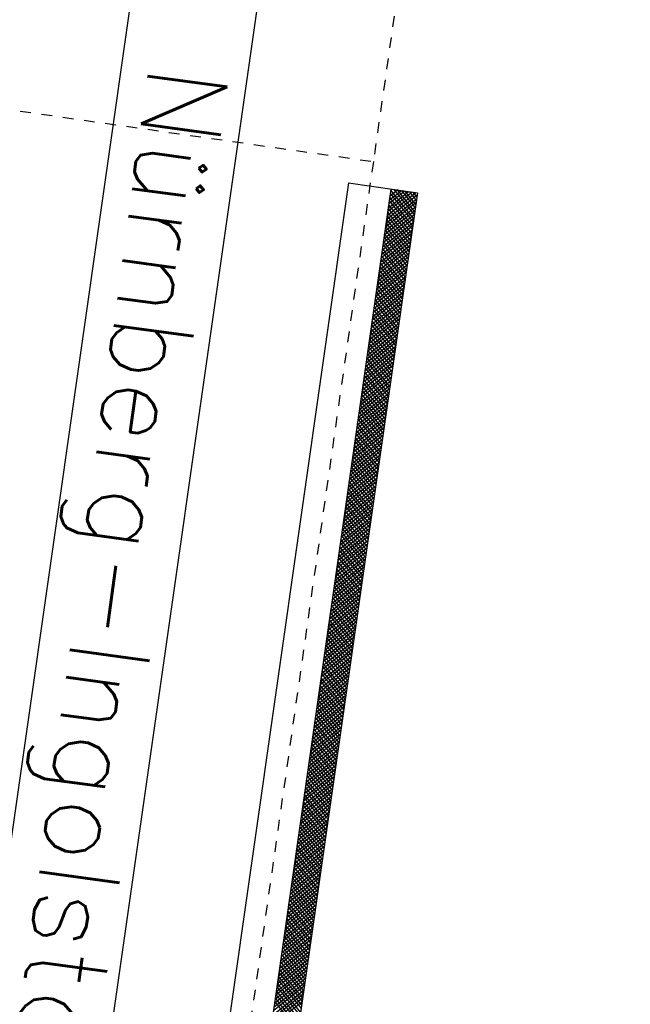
# Model space of a CAD drawing. Extents: x 459406 to 461721, y 413308 to 423218.
# Tile 25 of 256: x 460995 to 461018, y 413950 to 413987. Entities that reach past the tile are written whole.
import ezdxf

# ---------------------------------------------------------------- set-up
doc = ezdxf.new("R2010")
doc.units = 0
doc.header["$LTSCALE"] = 2
doc.header["$MEASUREMENT"] = 0
for name, pattern in [('AUSGEZOGEN', [0]), ('LT02', [0.4, 0.2, -0.2]), ('STRICHPT-X3', [3, 1.5, -0.75, 0, -0.75])]:
    doc.linetypes.add(name, pattern=pattern)
for name, color, linetype in [('ACHSE', 1, 'STRICHPT-X3'), ('FBR', 8, 'CONTINUOUS'), ('LAGEPLAN', 15, 'AUSGEZOGEN'), ('NBS-TRASSE', 7, 'CONTINUOUS')]:
    doc.layers.add(name, color=color, linetype=linetype)
doc.styles.add('ROMANS', font='romans.shx', dxfattribs={"width": 0.8})

msp = doc.modelspace()

# ---------------------------------------------------------------- linework, layer by layer
at = {"layer": 'ACHSE', "flags": 128}
msp.add_lwpolyline([(460985.548, 416976.25), (460982.742, 416926.329), (460979.936, 416876.407), (460977.13, 416826.486), (460974.324, 416776.565), (460971.518, 416726.644), (460968.712, 416676.723), (460965.906, 416626.802), (460963.1, 416576.88, 0), (460961.733, 416552.566, 0), (460960.294, 416526.959, -0.000009), (460958.89, 416501.998, 0.00001), (460957.487, 416477.038, 0.000001), (460956.785, 416464.557, -0.000001), (460956.084, 416452.077), (460954.681, 416427.117), (460953.278, 416402.156), (460951.875, 416377.196, 0.000027), (460951.185, 416364.909, -0.000114), (460950.495, 416352.621, -0.000169), (460950.493, 416352.583, 0.000019), (460950.473, 416352.235, 0.002347), (460949.964, 416342.501, 0.0015), (460949.285, 416327.263, 0.002663), (460948.888, 416316.296, 0.002084), (460948.513, 416302.275, 0.002087), (460948.283, 416289.783, 0.002085), (460948.158, 416277.278, 0.002085), (460948.137, 416264.779, 0.002085), (460948.22, 416252.279, 0.002086), (460948.407, 416239.774, 0.002088), (460948.699, 416227.283, 0.002084), (460949.095, 416214.794, 0.002083), (460949.595, 416202.3, 0.002081), (460950.199, 416189.812, 0.002082), (460950.907, 416177.335, 0.002086), (460951.719, 416164.862, 0.002086), (460952.635, 416152.395, 0.002087), (460953.654, 416139.944, 0.002084), (460954.779, 416127.487, 0.002085), (460956.008, 416115.039, 0.002088), (460957.338, 416102.619, 0.002086), (460958.772, 416090.211, 0.002083), (460960.312, 416077.796, 0.002082), (460961.956, 416065.389, 0.002087), (460963.699, 416053.027, 0.002086), (460965.546, 416040.675, 0.002083), (460967.499, 416028.318, 0.00208), (460969.554, 416015.985, 0.002081), (460971.71, 416003.675, 0.002087), (460973.97, 415991.377, 0.002089), (460976.331, 415979.107, 0.002087), (460978.792, 415966.867, 0.002082), (460981.362, 415954.618, 0.002082), (460984.148, 415941.865, 0.002276), (460986.8, 415930.217, 0.001902), (460990.244, 415915.651, 0.002837), (460992.645, 415905.91, 0.000643), (460995.488, 415894.713, 0.001405), (460996.809, 415889.596, 0), (460998.528, 415883.015, 0.000001), (460998.872, 415881.699), (461005.191, 415857.511, 0.000017), (461008.351, 415845.417, -0.000015), (461011.511, 415833.323, -0.000002), (461014.671, 415821.229, -0.000002), (461017.83, 415809.135, -0.000001), (461020.99, 415797.041, 0.000005), (461024.149, 415784.946), (461030.468, 415760.758), (461036.787, 415736.57, 0.000028), (461038.983, 415728.166, -0.000015), (461041.179, 415719.762, -0.00065), (461041.486, 415718.58, -0.000124), (461043.088, 415712.377, -0.002577), (461045.469, 415702.947, -0.001641), (461049.083, 415688.106, -0.002531), (461051.665, 415677.106, -0.002087), (461054.672, 415663.739, -0.002079), (461057.313, 415651.527, -0.002077), (461059.854, 415639.283, -0.002078), (461062.295, 415627.009, -0.002083), (461064.629, 415614.743, -0.002085), (461066.86, 415602.46, -0.00208), (461068.994, 415590.128, -0.00208), (461071.024, 415577.786, -0.002082), (461072.949, 415565.443, -0.002086), (461074.772, 415553.076, -0.002086), (461076.492, 415540.695, -0.002081), (461078.107, 415528.309, -0.002078), (461079.622, 415515.892, -0.00208), (461081.034, 415503.452, -0.002087), (461082.339, 415491.041, -0.002085), (461083.54, 415478.621, -0.002078), (461084.641, 415466.147, -0.002076), (461085.638, 415453.67, -0.002082), (461086.529, 415441.219, -0.002088), (461087.317, 415428.753, -0.002085), (461088.001, 415416.263, -0.002081), (461088.581, 415403.772, -0.002082), (461089.057, 415391.285, -0.00208), (461089.429, 415378.795, -0.002078), (461089.697, 415366.294, -0.002082), (461089.861, 415353.787, -0.002085), (461089.921, 415341.295, -0.002085), (461089.877, 415328.803, -0.002082), (461089.728, 415316.296, -0.002078), (461089.475, 415303.794, -0.00208), (461089.119, 415291.304, -0.002082), (461088.658, 415278.809, -0.002084), (461088.094, 415266.325, -0.002082), (461087.426, 415253.85, -0.00208), (461086.653, 415241.367, -0.002079), (461085.777, 415228.897, -0.00208), (461084.797, 415216.436, -0.002085), (461083.633, 415203.064, -0.002418), (461082.526, 415191.54, -0.001753), (461080.941, 415176.374, -0.002741), (461079.84, 415166.685, -0.000279), (461078.804, 415158.036, -0.000933), (461078.489, 415155.455, -0.000004), (461077.263, 415145.575, -0.00001), (461076.803, 415141.87), (461073.723, 415117.061, 0.000001), (461071.82, 415101.734, 0.000001), (461070.643, 415092.251, 0.000018), (461069.104, 415079.846, -0.000014), (461067.564, 415067.441, -0.000008), (461066.024, 415055.036, 0.000011), (461064.484, 415042.632), (461058.325, 414993.013), (461052.166, 414943.394, -0.000009), (461049.086, 414918.584, 0.000009), (461046.006, 414893.774), (461039.847, 414844.155), (461033.688, 414794.536), (461027.529, 414744.917, -0.00001), (461024.449, 414720.107, 0.00001), (461021.369, 414695.298, 0.000001), (461018.29, 414670.488, -0.000001), (461015.21, 414645.678, 0), (461011.182, 414613.231, -0.000001), (461009.051, 414596.059, -0.000009), (461005.971, 414571.249, 0.00001), (461002.891, 414546.44), (460996.732, 414496.821), (460990.573, 414447.202), (460984.414, 414397.583, -0.000009), (460981.334, 414372.773, 0.000009), (460978.254, 414347.963), (460972.095, 414298.344), (460965.936, 414248.725), (460959.777, 414199.106, -0.00001), (460956.697, 414174.297, 0.00001), (460953.617, 414149.487, 0.000001), (460950.537, 414124.677, -0.000001), (460947.458, 414099.867, 0), (460943.43, 414067.42, -0.000001), (460941.299, 414050.248, -0.000009), (460938.219, 414025.438, 0.00001), (460935.139, 414000.629), (460928.98, 413951.01), (460922.821, 413901.391, 0.000001), (460919.742, 413876.581, -0.000001), (460916.662, 413851.771, -0.00001), (460913.582, 413826.961, 0.00001), (460910.502, 413802.152), (460904.343, 413752.533), (460898.184, 413702.914), (460892.025, 413653.295, -0.00001), (460888.945, 413628.486, 0.00001), (460885.865, 413603.676, 0.000001), (460882.785, 413578.866, -0.000001), (460879.706, 413554.056, 0), (460875.678, 413521.609, -0.000001), (460873.547, 413504.437, -0.000009), (460870.467, 413479.628, 0.00001), (460867.387, 413454.818), (460861.228, 413405.199), (460855.069, 413355.58, -0.000004), (460853.233, 413340.792, -0.000002), (460849.402, 413309.93)], format="xyb", dxfattribs=at)
at = {"layer": 'FBR'}
for points in [[(461019.632, 414695.514, 0.000001), (461016.553, 414670.704)], [(461023.106, 414695.082, 0.000001), (461020.026, 414670.272)], [(461038.488, 414693.173, 0.000001), (461035.408, 414668.363)], [(460985.9, 414549.589, 0), (460985.772, 414548.565), (460979.613, 414498.946), (460973.454, 414449.327), (460967.295, 414399.708, -0.000009), (460964.215, 414374.898, 0.000009), (460961.135, 414350.088), (460954.976, 414300.469), (460948.817, 414250.85), (460942.658, 414201.231, -0.00001), (460939.578, 414176.422, 0.00001), (460936.498, 414151.612, 0.000001), (460933.419, 414126.802), (460930.339, 414101.992), (460926.312, 414069.544), (460924.18, 414052.373, -0.000009), (460921.1, 414027.564, 0.00001), (460918.02, 414002.754), (460911.861, 413953.135), (460905.702, 413903.516, 0.000001), (460902.623, 413878.706, -0.000001), (460899.543, 413853.896, -0.00001), (460896.463, 413829.087, 0.00001), (460893.383, 413804.277)], [(460988.836, 414447.418), (460982.677, 414397.799, -0.000009), (460979.597, 414372.989, 0.000009), (460976.517, 414348.179), (460970.358, 414298.56), (460964.199, 414248.941), (460958.04, 414199.322, -0.00001), (460954.96, 414174.512, 0.00001), (460951.88, 414149.703, 0.000001), (460948.801, 414124.893), (460945.721, 414100.083), (460941.694, 414067.635), (460939.562, 414050.464, -0.000009), (460936.482, 414025.654, 0.00001), (460933.402, 414000.845), (460927.243, 413951.226), (460921.084, 413901.607, 0.000001), (460918.005, 413876.797, -0.000001), (460914.925, 413851.987, -0.00001), (460911.845, 413827.177, 0.00001), (460908.765, 413802.368)], [(460992.31, 414446.986), (460986.151, 414397.367, -0.000009), (460983.071, 414372.557, 0.000009), (460979.991, 414347.747), (460973.832, 414298.128), (460967.673, 414248.509), (460961.514, 414198.89, -0.00001), (460958.434, 414174.081, 0.00001), (460955.354, 414149.271, 0.000001), (460952.274, 414124.461), (460949.195, 414099.651), (460945.167, 414067.204), (460943.036, 414050.032, -0.000009), (460939.956, 414025.223, 0.00001), (460936.876, 414000.413), (460930.717, 413950.794), (460924.558, 413901.175, 0.000001), (460921.478, 413876.365, -0.000001), (460918.399, 413851.555, -0.00001), (460915.319, 413826.746, 0.00001), (460912.239, 413801.936)], [(461007.692, 414445.077), (461001.533, 414395.458, -0.000009), (460998.453, 414370.648, 0.000009), (460995.373, 414345.838), (460989.214, 414296.219), (460983.055, 414246.6), (460976.896, 414196.981, -0.00001), (460973.816, 414172.171, 0.00001), (460970.736, 414147.362, 0.000001), (460967.656, 414122.552), (460964.577, 414097.742), (460960.549, 414065.295), (460958.418, 414048.123, -0.000009), (460955.338, 414023.313, 0.00001), (460952.258, 413998.504), (460946.099, 413948.885), (460939.94, 413899.266, 0.000001), (460936.86, 413874.456, -0.000001), (460933.781, 413849.646, -0.00001), (460930.701, 413824.836, 0.00001), (460927.621, 413800.027)]]:
    msp.add_lwpolyline(points, format="xyb", dxfattribs=at)
at = {"layer": 'LAGEPLAN', "linetype": 'LT02'}
for p, q in [((461017.083, 414044.298), (461008.161, 413981.852)), ((460993.411, 413983.962), (461008.161, 413981.852)), ((461008.161, 413981.852), (460998.27, 413912.635))]:
    msp.add_line(p, q, dxfattribs=at)
at = {"layer": 'LAGEPLAN'}
for p, q in [((461007.238, 413981.054), (460997.337, 413911.758)), ((461007.238, 413981.054), (461009.812, 413980.687)), ((460997.931, 413904.602), (461008.822, 413980.828)), ((460998.921, 413911.532), (461008.822, 413980.828)), ((461009.812, 413980.687), (460998.921, 413904.461)), ((461008.681, 413979.842), (461009.748, 413980.696)), ((461009.612, 413980.715), (461008.702, 413979.986)), ((461008.723, 413980.131), (461009.476, 413980.735)), ((461009.34, 413980.754), (461008.743, 413980.276)), ((461008.764, 413980.42), (461009.205, 413980.773)), ((461009.069, 413980.793), (461008.785, 413980.565)), ((461008.796, 413980.647), (461009.654, 413979.577)), ((461009.673, 413979.713), (461008.816, 413980.783)), ((461008.822, 413980.828), (461009.812, 413980.687)), ((461008.919, 413980.814), (461009.693, 413979.848)), ((461009.712, 413979.984), (461009.064, 413980.793)), ((461009.208, 413980.773), (461009.731, 413980.12)), ((461009.751, 413980.256), (461009.353, 413980.752)), ((461009.498, 413980.732), (461009.77, 413980.391)), ((461009.79, 413980.527), (461009.642, 413980.711)), ((461009.76, 413980.322), (461008.619, 413979.407)), ((461008.64, 413979.552), (461009.781, 413980.466)), ((461009.802, 413980.611), (461008.661, 413979.697)), ((461008.758, 413980.376), (461009.615, 413979.306)), ((461009.634, 413979.441), (461008.777, 413980.512)), ((461009.719, 413980.032), (461008.578, 413979.118)), ((461008.599, 413979.263), (461009.74, 413980.177)), ((461009.557, 413978.898), (461008.699, 413979.969)), ((461008.719, 413980.104), (461009.576, 413979.034)), ((461009.596, 413979.17), (461008.738, 413980.24)), ((461008.516, 413978.684), (461009.657, 413979.598)), ((461009.678, 413979.743), (461008.537, 413978.829)), ((461008.557, 413978.973), (461009.698, 413979.887)), ((461008.641, 413979.561), (461009.499, 413978.491)), ((461009.518, 413978.627), (461008.661, 413979.697)), ((461008.68, 413979.833), (461009.538, 413978.763)), ((461009.595, 413979.164), (461008.454, 413978.25)), ((461008.475, 413978.395), (461009.616, 413979.309)), ((461009.636, 413979.453), (461008.495, 413978.539)), ((461008.602, 413979.29), (461009.46, 413978.22)), ((461009.479, 413978.355), (461008.622, 413979.426)), ((461009.554, 413978.875), (461008.413, 413977.961)), ((461008.433, 413978.105), (461009.574, 413979.019)), ((461009.402, 413977.812), (461008.544, 413978.883)), ((461008.564, 413979.018), (461009.421, 413977.948)), ((461009.441, 413978.084), (461008.583, 413979.154)), ((461008.351, 413977.526), (461009.492, 413978.441)), ((461009.512, 413978.585), (461008.371, 413977.671)), ((461008.392, 413977.816), (461009.533, 413978.73)), ((461008.486, 413978.476), (461009.344, 413977.405)), ((461009.363, 413977.541), (461008.506, 413978.611)), ((461008.525, 413978.747), (461009.382, 413977.677)), ((461008.309, 413977.237), (461009.45, 413978.151)), ((461009.471, 413978.296), (461008.33, 413977.382)), ((461009.285, 413976.998), (461008.428, 413978.068)), ((461008.447, 413978.204), (461009.305, 413977.134)), ((461009.324, 413977.27), (461008.467, 413978.34)), ((461009.388, 413977.717), (461008.247, 413976.803)), ((461008.268, 413976.948), (461009.409, 413977.862)), ((461009.429, 413978.006), (461008.289, 413977.092)), ((461009.247, 413976.727), (461008.389, 413977.797)), ((461008.409, 413977.933), (461009.266, 413976.862)), ((461009.347, 413977.428), (461008.206, 413976.514)), ((461008.226, 413976.658), (461009.367, 413977.572)), ((461008.331, 413977.39), (461009.188, 413976.319)), ((461009.208, 413976.455), (461008.35, 413977.525)), ((461008.37, 413977.661), (461009.227, 413976.591)), ((461008.144, 413976.079), (461009.285, 413976.994)), ((461009.305, 413977.138), (461008.164, 413976.224)), ((461008.185, 413976.369), (461009.326, 413977.283)), ((461009.13, 413975.912), (461008.273, 413976.983)), ((461008.292, 413977.118), (461009.15, 413976.048)), ((461009.169, 413976.184), (461008.312, 413977.254)), ((461008.102, 413975.79), (461009.243, 413976.704)), ((461009.264, 413976.849), (461008.123, 413975.935)), ((461009.091, 413975.641), (461008.234, 413976.711)), ((461008.253, 413976.847), (461009.111, 413975.777)), ((461009.181, 413976.27), (461008.04, 413975.356)), ((461008.061, 413975.501), (461009.202, 413976.415)), ((461009.223, 413976.559), (461008.082, 413975.645)), ((461008.176, 413976.304), (461009.033, 413975.234)), ((461009.053, 413975.369), (461008.195, 413976.44)), ((461008.215, 413976.575), (461009.072, 413975.505)), ((461009.14, 413975.981), (461007.999, 413975.067)), ((461008.02, 413975.211), (461009.161, 413976.125)), ((461008.975, 413974.826), (461008.118, 413975.897)), ((461008.137, 413976.032), (461008.994, 413974.962)), ((461009.014, 413975.098), (461008.156, 413976.168)), ((461007.937, 413974.633), (461009.078, 413975.547)), ((461009.099, 413975.691), (461007.958, 413974.777)), ((461007.978, 413974.922), (461009.119, 413975.836)), ((461008.059, 413975.49), (461008.917, 413974.419)), ((461008.936, 413974.555), (461008.079, 413975.625)), ((461008.098, 413975.761), (461008.956, 413974.691)), ((461007.896, 413974.343), (461009.037, 413975.257)), ((461009.057, 413975.402), (461007.916, 413974.488)), ((461008.021, 413975.218), (461008.878, 413974.148)), ((461008.898, 413974.284), (461008.04, 413975.354)), ((461008.975, 413974.823), (461007.834, 413973.909)), ((461007.854, 413974.054), (461008.995, 413974.968)), ((461009.016, 413975.113), (461007.875, 413974.198)), ((461008.82, 413973.741), (461007.963, 413974.811)), ((461007.982, 413974.947), (461008.839, 413973.876)), ((461008.859, 413974.012), (461008.001, 413975.082)), ((461007.772, 413973.475), (461008.913, 413974.389)), ((461008.933, 413974.534), (461007.792, 413973.62)), ((461007.813, 413973.764), (461008.954, 413974.678)), ((461007.904, 413974.404), (461008.762, 413973.333)), ((461008.781, 413973.469), (461007.924, 413974.539)), ((461007.943, 413974.675), (461008.801, 413973.605)), ((461007.73, 413973.186), (461008.871, 413974.1)), ((461008.892, 413974.244), (461007.751, 413973.33)), ((461007.866, 413974.132), (461008.723, 413973.062)), ((461008.742, 413973.198), (461007.885, 413974.268)), ((461008.809, 413973.666), (461007.668, 413972.751)), ((461007.689, 413972.896), (461008.83, 413973.81)), ((461008.851, 413973.955), (461007.71, 413973.041)), ((461008.665, 413972.655), (461007.807, 413973.725)), ((461007.827, 413973.861), (461008.684, 413972.791)), ((461008.704, 413972.926), (461007.846, 413973.997)), ((461008.768, 413973.376), (461007.627, 413972.462)), ((461007.648, 413972.607), (461008.789, 413973.521)), ((461007.749, 413973.318), (461008.607, 413972.248)), ((461008.626, 413972.383), (461007.769, 413973.454)), ((461007.788, 413973.589), (461008.645, 413972.519)), ((461007.565, 413972.028), (461008.706, 413972.942)), ((461008.727, 413973.087), (461007.586, 413972.173)), ((461007.606, 413972.317), (461008.747, 413973.231)), ((461007.71, 413973.046), (461008.568, 413971.976)), ((461008.587, 413972.112), (461007.73, 413973.182)), ((461007.524, 413971.739), (461008.665, 413972.653)), ((461008.685, 413972.797), (461007.544, 413971.883)), ((461008.51, 413971.569), (461007.652, 413972.639)), ((461007.672, 413972.775), (461008.529, 413971.705)), ((461008.548, 413971.84), (461007.691, 413972.911)), ((461008.602, 413972.219), (461007.462, 413971.305)), ((461007.482, 413971.449), (461008.623, 413972.363)), ((461008.644, 413972.508), (461007.503, 413971.594)), ((461007.594, 413972.232), (461008.451, 413971.162)), ((461008.471, 413971.298), (461007.613, 413972.368)), ((461007.633, 413972.504), (461008.49, 413971.433)), ((461008.561, 413971.929), (461007.42, 413971.015)), ((461007.441, 413971.16), (461008.582, 413972.074)), ((461008.393, 413970.755), (461007.536, 413971.825)), ((461007.555, 413971.961), (461008.413, 413970.89)), ((461008.432, 413971.026), (461007.575, 413972.096)), ((461007.358, 413970.581), (461008.499, 413971.495)), ((461008.52, 413971.64), (461007.379, 413970.726)), ((461007.4, 413970.87), (461008.54, 413971.785)), ((461008.355, 413970.483), (461007.497, 413971.553)), ((461007.516, 413971.689), (461008.374, 413970.619)), ((461007.317, 413970.292), (461008.458, 413971.206)), ((461008.478, 413971.35), (461007.337, 413970.436)), ((461007.439, 413971.146), (461008.296, 413970.076)), ((461008.316, 413970.212), (461007.458, 413971.282)), ((461007.478, 413971.418), (461008.335, 413970.347)), ((461008.396, 413970.772), (461007.255, 413969.858)), ((461007.275, 413970.002), (461008.416, 413970.916)), ((461008.437, 413971.061), (461007.296, 413970.147)), ((461008.238, 413969.669), (461007.381, 413970.739)), ((461007.4, 413970.875), (461008.258, 413969.805)), ((461008.277, 413969.94), (461007.42, 413971.011)), ((461008.354, 413970.482), (461007.213, 413969.568)), ((461007.234, 413969.713), (461008.375, 413970.627)), ((461008.199, 413969.397), (461007.342, 413970.468)), ((461007.361, 413970.603), (461008.219, 413969.533)), ((461007.151, 413969.134), (461008.292, 413970.048)), ((461008.313, 413970.193), (461007.172, 413969.279)), ((461007.193, 413969.423), (461008.334, 413970.338)), ((461007.284, 413970.06), (461008.141, 413968.99)), ((461008.161, 413969.126), (461007.303, 413970.196)), ((461007.323, 413970.332), (461008.18, 413969.262)), ((461008.23, 413969.614), (461007.089, 413968.7)), ((461007.11, 413968.845), (461008.251, 413969.759)), ((461008.272, 413969.903), (461007.131, 413968.989)), ((461008.083, 413968.583), (461007.226, 413969.653)), ((461007.245, 413969.789), (461008.102, 413968.719)), ((461008.122, 413968.854), (461007.264, 413969.925)), ((461008.189, 413969.325), (461007.048, 413968.411)), ((461007.069, 413968.555), (461008.21, 413969.469)), ((461007.167, 413969.246), (461008.025, 413968.176)), ((461008.044, 413968.312), (461007.187, 413969.382)), ((461007.206, 413969.517), (461008.064, 413968.447)), ((461006.986, 413967.977), (461008.127, 413968.891)), ((461008.148, 413969.035), (461007.007, 413968.121)), ((461007.027, 413968.266), (461008.168, 413969.18)), ((461007.129, 413968.975), (461007.986, 413967.904)), ((461008.005, 413968.04), (461007.148, 413969.11)), ((461006.945, 413967.687), (461008.086, 413968.601)), ((461008.106, 413968.746), (461006.965, 413967.832)), ((461007.928, 413967.497), (461007.07, 413968.567)), ((461007.09, 413968.703), (461007.947, 413967.633)), ((461007.967, 413967.769), (461007.109, 413968.839)), ((461008.024, 413968.167), (461006.883, 413967.253)), ((461006.903, 413967.398), (461008.044, 413968.312)), ((461008.065, 413968.456), (461006.924, 413967.542)), ((461007.012, 413968.16), (461007.87, 413967.09)), ((461007.889, 413967.226), (461007.032, 413968.296)), ((461007.051, 413968.432), (461007.908, 413967.361)), ((461007.982, 413967.878), (461006.841, 413966.964)), ((461006.862, 413967.108), (461008.003, 413968.022)), ((461006.973, 413967.889), (461007.831, 413966.819)), ((461007.85, 413966.954), (461006.993, 413968.024)), ((461006.779, 413966.53), (461007.92, 413967.444)), ((461007.941, 413967.588), (461006.8, 413966.674)), ((461006.821, 413966.819), (461007.962, 413967.733)), ((461007.773, 413966.411), (461006.915, 413967.482)), ((461006.935, 413967.617), (461007.792, 413966.547)), ((461007.811, 413966.683), (461006.954, 413967.753)), ((461006.738, 413966.24), (461007.879, 413967.154)), ((461007.9, 413967.299), (461006.759, 413966.385)), ((461006.857, 413967.074), (461007.715, 413966.004)), ((461007.734, 413966.14), (461006.877, 413967.21)), ((461006.896, 413967.346), (461007.753, 413966.276)), ((461007.817, 413966.72), (461006.676, 413965.806)), ((461006.697, 413965.951), (461007.838, 413966.865)), ((461007.858, 413967.01), (461006.717, 413966.095)), ((461006.818, 413966.803), (461007.676, 413965.733)), ((461007.695, 413965.868), (461006.838, 413966.939)), ((461007.775, 413966.431), (461006.635, 413965.517)), ((461006.655, 413965.661), (461007.796, 413966.576)), ((461007.618, 413965.326), (461006.76, 413966.396)), ((461006.78, 413966.531), (461007.637, 413965.461)), ((461007.656, 413965.597), (461006.799, 413966.667)), ((461006.573, 413965.083), (461007.713, 413965.997)), ((461007.734, 413966.141), (461006.593, 413965.227)), ((461006.614, 413965.372), (461007.755, 413966.286)), ((461006.702, 413965.989), (461007.559, 413964.918)), ((461007.579, 413965.054), (461006.721, 413966.124)), ((461006.741, 413966.26), (461007.598, 413965.19)), ((461006.531, 413964.793), (461007.672, 413965.707)), ((461007.693, 413965.852), (461006.552, 413964.938)), ((461007.501, 413964.511), (461006.644, 413965.581)), ((461006.663, 413965.717), (461007.521, 413964.647)), ((461007.54, 413964.783), (461006.683, 413965.853)), ((461007.61, 413965.273), (461006.469, 413964.359)), ((461006.49, 413964.504), (461007.631, 413965.418)), ((461007.651, 413965.563), (461006.511, 413964.649)), ((461007.462, 413964.24), (461006.605, 413965.31)), ((461006.624, 413965.446), (461007.482, 413964.375)), ((461006.407, 413963.925), (461007.548, 413964.839)), ((461007.569, 413964.984), (461006.428, 413964.07)), ((461006.449, 413964.214), (461007.589, 413965.129)), ((461006.547, 413964.903), (461007.404, 413963.833)), ((461007.424, 413963.968), (461006.566, 413965.038)), ((461006.586, 413965.174), (461007.443, 413964.104)), ((461006.366, 413963.636), (461007.507, 413964.55)), ((461007.527, 413964.694), (461006.386, 413963.78)), ((461007.346, 413963.425), (461006.489, 413964.496)), ((461006.508, 413964.631), (461007.365, 413963.561)), ((461007.385, 413963.697), (461006.527, 413964.767)), ((461007.445, 413964.116), (461006.304, 413963.202)), ((461006.324, 413963.346), (461007.465, 413964.26)), ((461007.486, 413964.405), (461006.345, 413963.491)), ((461007.307, 413963.154), (461006.45, 413964.224)), ((461006.469, 413964.36), (461007.327, 413963.29)), ((461007.403, 413963.826), (461006.262, 413962.912)), ((461006.283, 413963.057), (461007.424, 413963.971)), ((461006.392, 413963.817), (461007.249, 413962.747)), ((461007.268, 413962.882), (461006.411, 413963.953)), ((461006.43, 413964.088), (461007.288, 413963.018)), ((461006.2, 413962.478), (461007.341, 413963.392)), ((461007.362, 413963.537), (461006.221, 413962.623)), ((461006.242, 413962.768), (461007.383, 413963.682)), ((461007.191, 413962.34), (461006.334, 413963.41)), ((461006.353, 413963.545), (461007.21, 413962.475)), ((461007.23, 413962.611), (461006.372, 413963.681)), ((461006.159, 413962.189), (461007.3, 413963.103)), ((461007.321, 413963.247), (461006.18, 413962.333)), ((461006.275, 413963.003), (461007.133, 413961.932)), ((461007.152, 413962.068), (461006.295, 413963.138)), ((461006.314, 413963.274), (461007.171, 413962.204)), ((461007.238, 413962.669), (461006.097, 413961.755)), ((461006.118, 413961.899), (461007.259, 413962.813)), ((461007.279, 413962.958), (461006.138, 413962.044)), ((461006.237, 413962.731), (461007.094, 413961.661)), ((461007.113, 413961.797), (461006.256, 413962.867)), ((461007.197, 413962.379), (461006.056, 413961.465)), ((461006.076, 413961.61), (461007.217, 413962.524)), ((461007.036, 413961.254), (461006.178, 413962.324)), ((461006.198, 413962.46), (461007.055, 413961.389)), ((461007.075, 413961.525), (461006.217, 413962.595)), ((461005.994, 413961.031), (461007.135, 413961.945)), ((461007.155, 413962.09), (461006.014, 413961.176)), ((461006.035, 413961.321), (461007.176, 413962.235)), ((461006.12, 413961.917), (461006.978, 413960.847)), ((461006.997, 413960.982), (461006.14, 413962.052)), ((461006.159, 413962.188), (461007.016, 413961.118)), ((461005.952, 413960.742), (461007.093, 413961.656)), ((461007.114, 413961.801), (461005.973, 413960.887)), ((461006.081, 413961.645), (461006.939, 413960.575)), ((461006.958, 413960.711), (461006.101, 413961.781)), ((461007.031, 413961.222), (461005.89, 413960.308)), ((461005.911, 413960.452), (461007.052, 413961.366)), ((461007.073, 413961.511), (461005.932, 413960.597)), ((461006.881, 413960.168), (461006.023, 413961.238)), ((461006.043, 413961.374), (461006.9, 413960.304)), ((461006.919, 413960.439), (461006.062, 413961.51)), ((461006.99, 413960.932), (461005.849, 413960.018)), ((461005.87, 413960.163), (461007.011, 413961.077)), ((461005.965, 413960.831), (461006.822, 413959.761)), ((461006.842, 413959.896), (461005.984, 413960.967)), ((461006.004, 413961.102), (461006.861, 413960.032)), ((461005.787, 413959.584), (461006.928, 413960.498)), ((461006.949, 413960.643), (461005.808, 413959.729)), ((461005.828, 413959.874), (461006.969, 413960.788)), ((461005.926, 413960.559), (461006.784, 413959.489)), ((461006.803, 413959.625), (461005.946, 413960.695)), ((461006.866, 413960.064), (461005.725, 413959.15)), ((461005.746, 413959.295), (461006.886, 413960.209)), ((461006.907, 413960.354), (461005.766, 413959.44)), ((461006.725, 413959.082), (461005.868, 413960.152)), ((461005.887, 413960.288), (461006.745, 413959.218)), ((461006.764, 413959.354), (461005.907, 413960.424)), ((461006.824, 413959.775), (461005.684, 413958.861)), ((461005.704, 413959.005), (461006.845, 413959.919)), ((461005.81, 413959.745), (461006.667, 413958.675)), ((461006.687, 413958.811), (461005.829, 413959.881)), ((461005.849, 413960.017), (461006.706, 413958.946)), ((461005.622, 413958.427), (461006.762, 413959.341)), ((461006.783, 413959.485), (461005.642, 413958.571)), ((461005.663, 413958.716), (461006.804, 413959.63)), ((461006.609, 413958.268), (461005.752, 413959.338)), ((461005.771, 413959.474), (461006.628, 413958.403)), ((461006.648, 413958.539), (461005.791, 413959.609)), ((461005.58, 413958.137), (461006.721, 413959.051)), ((461006.742, 413959.196), (461005.601, 413958.282)), ((461006.57, 413957.996), (461005.713, 413959.066)), ((461005.732, 413959.202), (461006.59, 413958.132)), ((461006.659, 413958.617), (461005.518, 413957.703)), ((461005.539, 413957.848), (461006.68, 413958.762)), ((461006.7, 413958.907), (461005.56, 413957.993)), ((461005.655, 413958.659), (461006.512, 413957.589)), ((461006.532, 413957.725), (461005.674, 413958.795)), ((461005.694, 413958.931), (461006.551, 413957.861)), ((461006.618, 413958.328), (461005.477, 413957.414)), ((461005.498, 413957.559), (461006.638, 413958.473)), ((461006.454, 413957.182), (461005.597, 413958.252)), ((461005.616, 413958.388), (461006.473, 413957.318)), ((461006.493, 413957.453), (461005.635, 413958.524)), ((461005.415, 413956.98), (461006.556, 413957.894)), ((461006.576, 413958.038), (461005.435, 413957.124)), ((461005.456, 413957.269), (461006.597, 413958.183)), ((461006.415, 413956.91), (461005.558, 413957.981)), ((461005.577, 413958.116), (461006.435, 413957.046)), ((461005.373, 413956.69), (461006.514, 413957.604)), ((461006.535, 413957.749), (461005.394, 413956.835)), ((461005.5, 413957.573), (461006.357, 413956.503)), ((461006.376, 413956.639), (461005.519, 413957.709)), ((461005.538, 413957.845), (461006.396, 413956.775)), ((461006.452, 413957.17), (461005.311, 413956.256)), ((461005.332, 413956.401), (461006.473, 413957.315)), ((461006.494, 413957.46), (461005.353, 413956.546)), ((461006.299, 413956.096), (461005.441, 413957.166)), ((461005.461, 413957.302), (461006.318, 413956.232)), ((461006.338, 413956.368), (461005.48, 413957.438)), ((461006.411, 413956.881), (461005.27, 413955.967)), ((461005.291, 413956.112), (461006.432, 413957.026)), ((461005.383, 413956.759), (461006.241, 413955.689)), ((461006.26, 413955.825), (461005.403, 413956.895)), ((461005.422, 413957.031), (461006.279, 413955.96)), ((461005.208, 413955.533), (461006.349, 413956.447)), ((461006.37, 413956.591), (461005.229, 413955.677)), ((461005.249, 413955.822), (461006.39, 413956.736)), ((461005.344, 413956.488), (461006.202, 413955.417)), ((461006.221, 413955.553), (461005.364, 413956.623)), ((461005.167, 413955.243), (461006.308, 413956.157)), ((461006.328, 413956.302), (461005.187, 413955.388)), ((461006.144, 413955.01), (461005.286, 413956.08)), ((461005.306, 413956.216), (461006.163, 413955.146)), ((461006.182, 413955.282), (461005.325, 413956.352)), ((461006.246, 413955.723), (461005.105, 413954.809)), ((461005.125, 413954.954), (461006.266, 413955.868)), ((461006.287, 413956.013), (461005.146, 413955.099)), ((461005.228, 413955.673), (461006.085, 413954.603)), ((461006.105, 413954.739), (461005.248, 413955.809)), ((461005.267, 413955.945), (461006.124, 413954.875)), ((461005.043, 413954.375), (461006.184, 413955.289)), ((461006.204, 413955.434), (461005.063, 413954.52)), ((461005.084, 413954.665), (461006.225, 413955.579)), ((461005.189, 413955.402), (461006.047, 413954.332)), ((461006.066, 413954.467), (461005.209, 413955.537)), ((461005.001, 413954.086), (461006.142, 413955)), ((461006.163, 413955.145), (461005.022, 413954.231)), ((461005.988, 413953.924), (461005.131, 413954.995)), ((461005.151, 413955.13), (461006.008, 413954.06)), ((461006.027, 413954.196), (461005.17, 413955.266)), ((461006.08, 413954.566), (461004.939, 413953.652)), ((461004.96, 413953.796), (461006.101, 413954.71)), ((461006.122, 413954.855), (461004.981, 413953.941)), ((461005.073, 413954.587), (461005.93, 413953.517)), ((461005.95, 413953.653), (461005.092, 413954.723)), ((461005.112, 413954.859), (461005.969, 413953.789)), ((461006.039, 413954.276), (461004.898, 413953.362)), ((461004.919, 413953.507), (461006.059, 413954.421)), ((461005.034, 413954.316), (461005.892, 413953.246)), ((461005.911, 413953.382), (461005.054, 413954.452)), ((461004.836, 413952.928), (461005.977, 413953.842)), ((461005.997, 413953.987), (461004.857, 413953.073)), ((461004.877, 413953.218), (461006.018, 413954.132)), ((461005.833, 413952.839), (461004.976, 413953.909)), ((461004.995, 413954.044), (461005.853, 413952.974)), ((461005.872, 413953.11), (461005.015, 413954.18)), ((461004.795, 413952.639), (461005.935, 413953.553)), ((461005.956, 413953.698), (461004.815, 413952.784)), ((461004.918, 413953.502), (461005.775, 413952.431)), ((461005.795, 413952.567), (461004.937, 413953.637)), ((461004.957, 413953.773), (461005.814, 413952.703)), ((461005.873, 413953.119), (461004.733, 413952.205)), ((461004.753, 413952.349), (461005.894, 413953.263)), ((461005.915, 413953.408), (461004.774, 413952.494)), ((461005.717, 413952.024), (461004.86, 413953.094)), ((461004.879, 413953.23), (461005.736, 413952.16)), ((461005.756, 413952.296), (461004.898, 413953.366)), ((461005.832, 413952.829), (461004.691, 413951.915)), ((461004.712, 413952.06), (461005.853, 413952.974)), ((461005.678, 413951.753), (461004.821, 413952.823)), ((461004.84, 413952.959), (461005.698, 413951.888)), ((461004.629, 413951.481), (461005.77, 413952.395)), ((461005.791, 413952.54), (461004.65, 413951.626)), ((461004.671, 413951.771), (461005.811, 413952.685)), ((461004.763, 413952.416), (461005.62, 413951.346)), ((461005.639, 413951.481), (461004.782, 413952.551)), ((461004.801, 413952.687), (461005.659, 413951.617)), ((461004.588, 413951.192), (461005.729, 413952.106)), ((461005.749, 413952.251), (461004.609, 413951.337)), ((461005.562, 413950.938), (461004.705, 413952.009)), ((461004.724, 413952.144), (461005.581, 413951.074)), ((461005.601, 413951.21), (461004.743, 413952.28)), ((461005.667, 413951.672), (461004.526, 413950.758)), ((461004.547, 413950.903), (461005.687, 413951.817)), ((461005.708, 413951.961), (461004.567, 413951.047)), ((461005.523, 413950.667), (461004.666, 413951.737)), ((461004.685, 413951.873), (461005.542, 413950.803)), ((461005.625, 413951.382), (461004.484, 413950.469)), ((461004.505, 413950.613), (461005.646, 413951.527)), ((461004.608, 413951.33), (461005.465, 413950.26)), ((461005.484, 413950.396), (461004.627, 413951.466)), ((461004.646, 413951.601), (461005.504, 413950.531)), ((461004.422, 413950.034), (461005.563, 413950.948)), ((461005.584, 413951.093), (461004.443, 413950.179)), ((461004.464, 413950.324), (461005.605, 413951.238)), ((461005.407, 413949.853), (461004.549, 413950.923)), ((461004.569, 413951.058), (461005.426, 413949.988)), ((461005.445, 413950.124), (461004.588, 413951.194)), ((461005.501, 413950.514), (461004.36, 413949.6)), ((461004.381, 413949.745), (461005.522, 413950.659)), ((461005.543, 413950.804), (461004.402, 413949.89)), ((461004.491, 413950.516), (461005.349, 413949.445)), ((461005.368, 413949.581), (461004.511, 413950.651)), ((461004.53, 413950.787), (461005.387, 413949.717))]:
    msp.add_line(p, q, dxfattribs=at)
at = {"layer": 'NBS-TRASSE'}
for p, q in [((461035.924, 414245.446), (460988.425, 413913.029)), ((461040.588, 414244.866), (460993.077, 413912.364))]:
    msp.add_line(p, q, dxfattribs=at)

# ---------------------------------------------------------------- texts
at = {"layer": 'NBS-TRASSE', "linetype": 'AUSGEZOGEN', "style": 'ROMANS', "oblique": 0}
msp.add_text('ICE-Strecke  Nürnberg-Ingolstadt', height=3, rotation=262.2823, dxfattribs=at).set_placement((461003.64, 414013.836, -1297.015))

doc.saveas('drawing.dxf')
